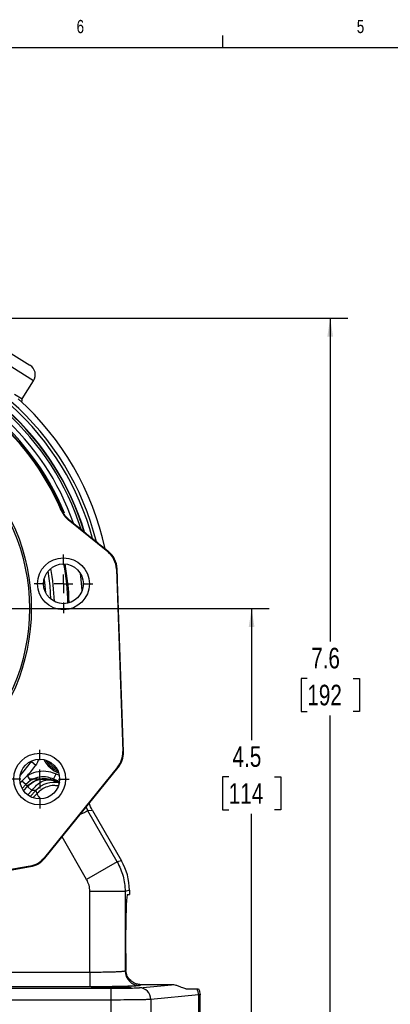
# Model space of a CAD drawing. Header units: inches. Extents: x 0.4 to 16.6, y 0.2 to 10.8.
# Tile 6 of 16: x 5.1 to 7.7, y 3.9 to 10.8. Entities that reach past the tile are written whole.
import ezdxf

# ---------------------------------------------------------------- set-up
doc = ezdxf.new("R2010")
doc.units = ezdxf.units.IN
doc.header["$MEASUREMENT"] = 0
doc.layers.add('BORDER', color=7, linetype='Continuous', lineweight=25)
doc.layers.add('SLD-0', color=7, linetype='Continuous', lineweight=25)
doc.styles.add('SLDTEXTSTYLE0', font='TXT', dxfattribs={"width": 0.75})
doc.dimstyles.new('SLDDIMSTYLE0', dxfattribs={"dimtxt": 0.145833, "dimasz": 0.13, "dimexe": 0, "dimexo": 0.0625, "dimgap": 0.036458, "dimtad": 0, "dimtih": 1, "dimtoh": 1, "dimdec": 1, "dimlfac": 1.5, "dimrnd": 1e-09, "dimzin": 12, "dimdsep": 46, "dimtxsty": 'SLDTEXTSTYLE0', "dimsah": 1, "dimcen": 0.09, "dimadec": 0, "dimazin": 3, "dimtfac": 1, "dimtdec": 1, "dimtofl": 0, "dimtmove": 0, "dimatfit": 3, "dimfxl": 0, "dimfrac": 2, "dimtolj": 1, "dimtzin": 12, "dimarcsym": 0})

# ---------------------------------------------------------------- blocks, each defined once
blk = doc.blocks.new('_D_4')
at = {"layer": 'SLD-0', "color": 7}
for p, q in [((3.6829, 8.7286), (7.4155, 8.7286)), ((7.2905, 8.7286), (7.2905, 6.4419)), ((7.1289, 6.1806), (7.0845, 6.1806)), ((7.0845, 6.1806), (7.0845, 5.9489)), ((7.4522, 6.1806), (7.4965, 6.1806)), ((7.4965, 6.1806), (7.4965, 5.9489)), ((7.0845, 5.9489), (7.1289, 5.9489)), ((7.2905, 3.6945), (7.2905, 5.9193)), ((7.4965, 5.9489), (7.4522, 5.9489)), ((6.0723, 3.6945), (7.4155, 3.6945))]:
    blk.add_line(p, q, dxfattribs=at)
for points in [[(7.2905, 8.7286), (7.2705, 8.5986), (7.3105, 8.5986)], [(7.2905, 3.6945), (7.3105, 3.8245), (7.2705, 3.8245)]]:
    blk.add_solid(points, dxfattribs=at)
at = {"layer": 'SLD-0', "color": 7, "char_height": 0.14583, "attachment_point": 1, "style": 'SLDTEXTSTYLE0'}
for s, insert in [('7.6', (7.1559, 6.3982)), ('192', (7.1289, 6.1369))]:
    blk.add_mtext(s, dxfattribs=dict(at, insert=insert))
blk = doc.blocks.new('_D_7')
at = {"layer": 'SLD-0', "color": 7}
for p, q in [((5.0096, 6.6763), (6.8601, 6.6763)), ((6.7351, 6.6763), (6.7351, 5.7461)), ((6.5734, 5.4848), (6.5291, 5.4848)), ((6.5291, 5.4848), (6.5291, 5.2531)), ((6.8967, 5.4848), (6.9411, 5.4848)), ((6.9411, 5.4848), (6.9411, 5.2531)), ((6.5291, 5.2531), (6.5734, 5.2531)), ((6.7351, 3.6945), (6.7351, 5.2235)), ((6.9411, 5.2531), (6.8967, 5.2531)), ((6.0723, 3.6945), (6.8601, 3.6945))]:
    blk.add_line(p, q, dxfattribs=at)
for points in [[(6.7351, 6.6763), (6.7151, 6.5463), (6.7551, 6.5463)], [(6.7351, 3.6945), (6.7551, 3.8245), (6.7151, 3.8245)]]:
    blk.add_solid(points, dxfattribs=at)
at = {"layer": 'SLD-0', "color": 7, "char_height": 0.14583, "attachment_point": 1, "style": 'SLDTEXTSTYLE0'}
for s, insert in [('4.5', (6.6005, 5.7024)), ('114', (6.5734, 5.4411))]:
    blk.add_mtext(s, dxfattribs=dict(at, insert=insert))
blk = doc.blocks.new('SW_CENTERMARKSYMBOL_10')
at = {"layer": 'SLD-0', "color": 0}
for p, q in [((0, 0.1333), (0, 0.2073)), ((-0.1333, 0), (-0.2073, 0)), ((0, 0), (-0.0667, 0)), ((0, 0), (0, 0.0667)), ((0, 0), (0, -0.0667)), ((0, 0), (0.0667, 0)), ((0.1333, 0), (0.2073, 0)), ((0, -0.1333), (0, -0.2073))]:
    blk.add_line(p, q, dxfattribs=at)
blk = doc.blocks.new('SW_CENTERMARKSYMBOL_14')
at = {"layer": 'SLD-0', "color": 0}
for p, q in [((0, 0.1333), (0, 0.2073)), ((-0.1333, 0), (-0.2073, 0)), ((0, 0), (-0.0667, 0)), ((0, 0), (0, 0.0667)), ((0, 0), (0, -0.0667)), ((0, 0), (0.0667, 0)), ((0.1333, 0), (0.2073, 0)), ((0, -0.1333), (0, -0.2073))]:
    blk.add_line(p, q, dxfattribs=at)

msp = doc.modelspace()

# ---------------------------------------------------------------- linework, layer by layer
at = {"color": 7, "linetype": 'Continuous', "lineweight": 25}
for p, q in [((5.0165, 8.4913), (5.1689, 8.3959)), ((5.1142, 8.1576), (5.1943, 8.2856)), ((5.0599, 8.1916), (5.1142, 8.1576)), ((5.4018, 7.3549), (5.3935, 7.3717)), ((5.4384, 7.3043), (5.7182, 7.0778)), ((5.6731, 7.1201), (5.6461, 7.1419)), ((5.7226, 7.08), (5.6731, 7.1201)), ((5.7182, 7.0778), (5.7226, 7.08)), ((5.7843, 6.9563), (5.7798, 6.9541)), ((5.7798, 6.9541), (5.8249, 5.6642)), ((5.7866, 6.8906), (5.7843, 6.9563)), ((5.8294, 5.6626), (5.7897, 6.8012)), ((5.8249, 5.6642), (5.8294, 5.6626)), ((5.1794, 5.5932), (5.2109, 5.5694)), ((5.7878, 5.5535), (5.2705, 4.9147)), ((5.273, 4.9105), (5.7924, 5.552)), ((5.3355, 5.4696), (5.3535, 5.5071)), ((5.7924, 5.552), (5.7878, 5.5535)), ((5.1118, 5.4555), (5.1511, 5.4945)), ((5.1396, 5.4306), (5.1118, 5.4555)), ((5.1735, 5.4595), (5.1396, 5.4306)), ((5.1735, 5.4595), (5.1511, 5.4945)), ((5.2296, 5.4682), (5.2326, 5.4691)), ((5.2296, 5.4682), (5.2308, 5.469)), ((5.2326, 5.4691), (5.2359, 5.47)), ((5.2463, 5.4727), (5.2883, 5.4722)), ((5.3399, 5.4601), (5.3807, 5.4461)), ((5.1224, 5.3896), (5.1491, 5.4187)), ((5.1507, 5.4171), (5.1508, 5.4233)), ((5.1507, 5.4171), (5.1821, 5.3889)), ((5.2114, 5.3901), (5.1714, 5.3461)), ((5.219, 5.3684), (5.2114, 5.3901)), ((5.6101, 5.2486), (5.5773, 5.2455)), ((5.7858, 4.8844), (5.5773, 5.2455)), ((5.6101, 5.2486), (5.8157, 4.8924)), ((5.2705, 4.9147), (5.273, 4.9105)), ((5.7858, 4.8844), (5.5695, 4.7595)), ((5.8157, 4.8924), (5.7858, 4.8844)), ((5.1699, 4.8554), (3.8989, 4.6313)), ((4.0504, 4.6534), (5.1724, 4.8513)), ((5.1724, 4.8513), (5.1699, 4.8554)), ((5.5918, 4.1056), (5.5918, 4.6763)), ((5.8415, 4.6763), (5.5918, 4.6763)), ((5.8715, 4.6843), (5.8415, 4.6763)), ((5.8415, 4.6763), (5.8415, 4.1145)), ((5.8715, 4.6843), (5.8715, 4.6545)), ((5.8568, 4.6545), (5.8715, 4.6545)), ((5.8459, 4.2378), (5.8459, 4.4045)), ((5.8415, 4.1145), (5.8472, 4.1179)), ((4.706, 4.1056), (5.5918, 4.1056)), ((5.5918, 4.1056), (5.5918, 4.0016)), ((4.4346, 3.9914), (5.7398, 3.9914)), ((5.5918, 4.0016), (4.706, 4.0016)), ((5.7398, 3.9914), (5.7398, 3.9081)), ((5.9421, 3.9954), (6.1692, 4.0166)), ((5.9557, 4.0166), (5.9454, 4.0105)), ((6.1692, 4.0166), (5.9557, 4.0166)), ((6.2695, 3.9878), (6.3472, 3.9878)), ((5.7398, 3.9081), (4.4346, 3.9081)), ((5.7398, 3.9081), (5.7398, 3.6945)), ((6.3597, 3.9437), (6.0223, 3.9121)), ((6.0223, 3.9121), (6.0223, 3.6945)), ((6.3705, 3.9452), (6.3597, 3.9437)), ((6.3597, 3.9437), (6.3597, 3.6945)), ((6.3705, 3.6945), (6.3705, 3.9454))]:
    msp.add_line(p, q, dxfattribs=at)
at = {"color": 8, "linetype": 'Continuous', "lineweight": 25}
for p, q in [((5.1943, 8.2856), (5.0398, 8.3823)), ((5.3535, 5.5071), (5.3755, 5.4981)), ((5.0998, 5.4422), (5.1118, 5.4555)), ((5.1396, 5.4306), (5.1142, 5.4028)), ((5.3774, 5.454), (5.3355, 5.4696)), ((5.3399, 5.4601), (5.3764, 5.4472)), ((5.1237, 5.3877), (5.1507, 5.4171)), ((5.1821, 5.3889), (5.1533, 5.3576)), ((5.1925, 5.3394), (5.219, 5.3684)), ((5.5652, 5.2714), (5.5773, 5.2455)), ((5.5695, 4.7595), (5.3952, 5.0614))]:
    msp.add_line(p, q, dxfattribs=at)
at = {"color": 7, "linetype": 'Continuous', "lineweight": 25, "flags": 128}
for points in [[(5.3897, 7.369), (5.3931, 7.3715), (5.3935, 7.3717)], [(5.4421, 7.3071), (5.4398, 7.3054), (5.4384, 7.3043)]]:
    msp.add_lwpolyline(points, dxfattribs=at)
at = {"color": 8, "linetype": 'Continuous', "lineweight": 25, "flags": 128}
for points in [[(5.3174, 6.7411), (5.3105, 6.8373), (5.2966, 6.9393)], [(5.5384, 6.8041), (5.5312, 6.882), (5.5259, 6.9235)], [(5.2808, 6.7859), (5.2734, 6.862), (5.2701, 6.8877)], [(5.0992, 5.4948), (5.1277, 5.5282), (5.1794, 5.5932)]]:
    msp.add_lwpolyline(points, dxfattribs=at)
at = {"color": 7, "linetype": 'Continuous', "lineweight": 25}
for centre, radius in [((3.7481, 6.6763), 1.43), ((3.7481, 6.6763), 1.4167), ((5.4057, 6.8505), 0.1833), ((5.4057, 6.8505), 0.1406), ((5.2377, 5.4701), 0.1833), ((5.2377, 5.4701), 0.1406)]:
    msp.add_circle(centre, radius, dxfattribs=at)
for centre, radius, start, end in [((3.7481, 6.6763), 1.7817, 22.87893, 79.12107), ((3.7481, 6.6763), 1.7863, 22.91221, 79.08779), ((5.1265, 8.3281), 0.08, 327.96644, 57.96644), ((3.7481, 6.6763), 1.9967, 12.20886, 47.91726), ((5.0343, 8.1537), 0.08, 346.17299, 2.79814), ((3.7481, 6.6763), 1.8826, 16.75573, 48.08766), ((3.7481, 6.6763), 1.8344, 319.88847, 322.88281), ((5.444, 5.6972), 0.1875, 209.89218, 245.5914), ((5.3366, 5.28), 0.1667, 75.55948, 138.65865), ((5.9456, 4.1146), 0.1041, 180.05913, 269.90595), ((5.9398, 3.9129), 0.0825, 359.42359, 88.44064), ((6.2736, 3.9431), 0.0861, 0.34874, 31.28135)]:
    msp.add_arc(centre, radius, start, end, dxfattribs=at)
at = {"color": 8, "linetype": 'Continuous', "lineweight": 25}
for centre, radius, start, end in [((3.7481, 6.6763), 1.7948, 22.01069, 52.88281), ((3.7481, 6.6763), 1.8826, 16.75702, 48.08766), ((3.7481, 6.6763), 1.8849, 16.65692, 48.08199), ((3.7481, 6.6763), 1.9482, 14.01948, 48.68463), ((3.7481, 6.6763), 1.9271, 14.86058, 48.08199), ((3.7481, 6.6763), 1.8303, 19.24264, 48.16337), ((3.7481, 6.6763), 1.8676, 17.43941, 48.16337), ((3.7481, 6.6763), 1.6898, 1.26237, 10.73763), ((3.7481, 6.6763), 1.6979, 1.32817, 10.67183), ((3.7481, 6.6763), 1.5938, 1.77048, 10.22952), ((5.444, 5.6972), 0.1979, 206.94125, 248.54233), ((5.444, 5.6972), 0.1771, 214.37458, 241.109)]:
    msp.add_arc(centre, radius, start, end, dxfattribs=at)
at = {"color": 7, "linetype": 'Continuous', "lineweight": 25}
for centre, major_axis, ratio, start_param, end_param in [((5.6788, 7.1173), (1.7977, -1.4558), 0.000604, 4.580849, 4.694725), ((5.6132, 6.9482), (-0.1492, -0.0744), 0.999816, 2.714056, 3.569129), ((5.6177, 6.9505), (0.1492, 0.0744), 0.999904, 5.855649, 6.710722), ((5.6583, 5.6584), (-0.1581, 0.0529), 0.999826, 2.783857, 3.499328), ((5.6629, 5.6568), (0.1581, -0.0529), 0.99991, 5.92545, 6.640921), ((5.141, 5.0196), (-0.0846, 0.1436), 0.999826, 2.783857, 3.499328), ((5.1434, 5.0154), (-0.0846, 0.1436), 0.99991, 2.783857, 3.499328), ((5.4544, 4.6841), (0.4029, 0.108), 0.99898, 6.021641, 6.54473), ((5.8568, 4.4045), (0, 0.25), 0.043661, 0, 1.570796), ((5.8568, 4.2378), (0, 0.25), 0.043661, 1.570796, 2.071341)]:
    msp.add_ellipse(centre, major_axis=major_axis, ratio=ratio, start_param=start_param, end_param=end_param, dxfattribs=at)
msp.add_ellipse((5.7429, 3.9966), major_axis=(0.1406, 0), ratio=0.026186, dxfattribs=at)
for points, knots in [([(5.3897, 7.369), (5.3985, 7.3523), (5.4114, 7.328), (5.4319, 7.31), (5.4384, 7.3043)], [0, 0, 0, 0, 0.686569, 1, 1, 1, 1]), ([(5.4421, 7.3071), (5.4403, 7.3086), (5.4242, 7.322), (5.4123, 7.3394), (5.4018, 7.3549)], [0, 0, 0, 0, 0.1131361, 1, 1, 1, 1]), ([(5.7897, 6.8012), (5.7891, 6.8177), (5.7881, 6.8475), (5.787, 6.8773), (5.7866, 6.8906)], [0, 0, 0, 0, 0.5528697, 1, 1, 1, 1]), ([(5.1511, 5.4945), (5.1551, 5.4969), (5.179, 5.5116), (5.2285, 5.5283), (5.2958, 5.5292), (5.3356, 5.514), (5.3535, 5.5071)], [0, 0, 0, 0, 0.067291, 0.398, 0.728909, 1, 1, 1, 1]), ([(5.1491, 5.4187), (5.1474, 5.4209), (5.1442, 5.4248), (5.141, 5.4288), (5.1396, 5.4306)], [0, 0, 0, 0, 0.549647, 1, 1, 1, 1]), ([(5.1491, 5.4187), (5.1629, 5.4315), (5.1819, 5.449), (5.211, 5.4625), (5.2236, 5.4664), (5.2296, 5.4682)], [0, 0, 0, 0, 0.584451, 0.802874, 1, 1, 1, 1]), ([(5.1507, 5.4171), (5.1631, 5.4287), (5.1885, 5.4524), (5.2348, 5.4696), (5.2874, 5.4753), (5.3208, 5.4649), (5.3409, 5.4587)], [0, 0, 0, 0, 0.243882, 0.500124, 0.69965, 1, 1, 1, 1]), ([(5.3355, 5.4696), (5.3212, 5.475), (5.2893, 5.4872), (5.2355, 5.4865), (5.1959, 5.4732), (5.1768, 5.4615), (5.1735, 5.4595)], [0, 0, 0, 0, 0.271237, 0.602164, 0.932744, 1, 1, 1, 1]), ([(5.1821, 5.3889), (5.1929, 5.4026), (5.2151, 5.4307), (5.2577, 5.4573), (5.302, 5.4689), (5.3282, 5.462), (5.3409, 5.4587)], [0, 0, 0, 0, 0.243136, 0.5, 0.756864, 1, 1, 1, 1]), ([(5.2308, 5.469), (5.2353, 5.4701), (5.2532, 5.4742), (5.2909, 5.4763), (5.322, 5.466), (5.3399, 5.4601)], [0, 0, 0, 0, 0.125551, 0.495144, 1, 1, 1, 1]), ([(5.2326, 5.4691), (5.2322, 5.4691), (5.2317, 5.469), (5.2311, 5.469), (5.2308, 5.469), (5.2308, 5.469)], [0, 0, 0, 0, 0.615731, 0.960281, 1, 1, 1, 1]), ([(5.3355, 5.4696), (5.3361, 5.4682), (5.3376, 5.4651), (5.339, 5.4619), (5.3399, 5.4601)], [0, 0, 0, 0, 0.423273, 1, 1, 1, 1]), ([(5.3409, 5.4587), (5.3513, 5.4541), (5.373, 5.4446), (5.3764, 5.4425), (5.3781, 5.4415)], [0, 0, 0, 0, 0.47812, 1, 1, 1, 1]), ([(5.2114, 5.3901), (5.2109, 5.3903), (5.21, 5.3906), (5.2009, 5.3895), (5.1896, 5.3891), (5.1821, 5.3889)], [0, 0, 0, 0, 0.249707, 0.501478, 1, 1, 1, 1]), ([(5.3666, 5.4214), (5.3569, 5.4228), (5.3321, 5.4262), (5.2922, 5.4179), (5.251, 5.3993), (5.2295, 5.3786), (5.219, 5.3684)], [0, 0, 0, 0, 0.1803, 0.456803, 0.733305, 1, 1, 1, 1]), ([(5.6101, 5.2486), (5.6006, 5.2655), (5.5909, 5.283), (5.5906, 5.3022), (5.5906, 5.3028)], [0, 0, 0, 0, 0.969978, 1, 1, 1, 1]), ([(5.5918, 4.1056), (5.6071, 4.1056), (5.6381, 4.1057), (5.6836, 4.1062), (5.7269, 4.107), (5.7588, 4.1079), (5.781, 4.1088), (5.796, 4.1095), (5.8097, 4.1103), (5.8233, 4.1113), (5.8366, 4.1127), (5.8398, 4.1138), (5.8415, 4.1145)], [0, 0, 0, 0, 0.120101, 0.243423, 0.369968, 0.499743, 0.560041, 0.623423, 0.689889, 0.759437, 0.863804, 1, 1, 1, 1]), ([(5.9557, 4.0166), (5.9491, 4.017), (5.9334, 4.0179), (5.9063, 4.0266), (5.8785, 4.0447), (5.8539, 4.0754), (5.8494, 4.1038), (5.8472, 4.1179)], [0, 0, 0, 0, 0.1010684, 0.2398809, 0.4839921, 0.746038, 1, 1, 1, 1]), ([(5.9454, 4.0105), (5.9434, 4.01), (5.9393, 4.0088), (5.9178, 4.0072), (5.8842, 4.0056), (5.8382, 4.0042), (5.7825, 4.003), (5.7205, 4.0022), (5.6562, 4.0017), (5.6128, 4.0017), (5.5918, 4.0016)], [0, 0, 0, 0, 0.117003, 0.240615, 0.369057, 0.500054, 0.631042, 0.759459, 0.883036, 1, 1, 1, 1]), ([(5.7398, 3.9914), (5.762, 3.9914), (5.8074, 3.9915), (5.8689, 3.9924), (5.9179, 3.9937), (5.9342, 3.9948), (5.9421, 3.9954)], [0, 0, 0, 0, 0.243268, 0.499953, 0.756665, 1, 1, 1, 1]), ([(6.2695, 3.9878), (6.2613, 3.9897), (6.2488, 3.9926), (6.221, 4.0057), (6.1985, 4.0132), (6.1809, 4.0163), (6.1719, 4.0166), (6.1692, 4.0166)], [0, 0, 0, 0, 0.437339, 0.667102, 0.837046, 0.950512, 1, 1, 1, 1]), ([(6.3472, 3.9878), (6.3493, 3.9878), (6.3537, 3.9878), (6.3577, 3.9878), (6.3584, 3.9878), (6.3588, 3.9878)], [0, 0, 0, 0, 0.311383, 0.654131, 1, 1, 1, 1]), ([(6.3588, 3.9878), (6.3623, 3.9809), (6.369, 3.9674), (6.37, 3.9524), (6.3705, 3.9452)], [0, 0, 0, 0, 0.517869, 1, 1, 1, 1]), ([(6.0223, 3.9121), (6.0167, 3.9118), (6.0057, 3.9112), (5.9823, 3.9104), (5.9595, 3.9099), (5.939, 3.9095), (5.8998, 3.9089), (5.8344, 3.9082), (5.771, 3.9081), (5.7398, 3.9081)], [0, 0, 0, 0, 0.140209, 0.270412, 0.3517, 0.42853, 0.500902, 0.754988, 1, 1, 1, 1])]:
    msp.add_open_spline(points, degree=3, knots=knots, dxfattribs=at)
at = {"color": 8, "linetype": 'Continuous', "lineweight": 25}
for points, knots in [([(5.2283, 5.6091), (5.2262, 5.6005), (5.2227, 5.5861), (5.2143, 5.5741), (5.2109, 5.5694)], [0, 0, 0, 0, 0.6027173, 1, 1, 1, 1]), ([(5.219, 5.3684), (5.219, 5.365), (5.2191, 5.3589), (5.234, 5.3406), (5.2409, 5.3322)], [0, 0, 0, 0, 0.539829, 1, 1, 1, 1]), ([(5.5773, 5.2455), (5.5771, 5.2454), (5.5766, 5.2454), (5.5753, 5.245), (5.5734, 5.2441), (5.5717, 5.2432), (5.5703, 5.2424), (5.568, 5.2411), (5.5636, 5.2386), (5.5557, 5.2341), (5.5462, 5.2294), (5.5354, 5.2245), (5.5275, 5.2219), (5.5242, 5.2208)], [0, 0, 0, 0, 0.0680987, 0.1410041, 0.2187209, 0.3012528, 0.3062098, 0.3448344, 0.4960434, 0.6033342, 0.766541, 0.9045942, 1, 1, 1, 1])]:
    msp.add_open_spline(points, degree=3, knots=knots, dxfattribs=at)
at = {"color": 7, "linetype": 'Continuous', "lineweight": 25}
for points in [[(5.7858, 4.8844), (5.8019, 4.8516), (5.8342, 4.7859), (5.8391, 4.7128), (5.8415, 4.6763)], [(5.5918, 4.6763), (5.5908, 4.6909), (5.5888, 4.7201), (5.5759, 4.7464), (5.5695, 4.7595)]]:
    msp.add_open_spline(points, degree=3, dxfattribs=at)
at = {"layer": 'BORDER'}
for p, q in [((6.5323, 10.6421), (6.5323, 10.7269)), ((0.6263, 10.6421), (16.3763, 10.6421))]:
    msp.add_line(p, q, dxfattribs=at)

# ---------------------------------------------------------------- block references
at = {"layer": 'SLD-0', "color": 7}
for name, p in [('SW_CENTERMARKSYMBOL_14', (5.4057, 6.8505)), ('SW_CENTERMARKSYMBOL_10', (5.2377, 5.4701))]:
    msp.add_blockref(name, p, dxfattribs=at)

# ---------------------------------------------------------------- texts
at = {"color": 7, "linetype": 'Continuous', "lineweight": 0, "char_height": 0.0937, "attachment_point": 1, "style": 'SLDTEXTSTYLE0'}
for s, insert in [('6', (5.4987, 10.8367)), ('5', (7.4787, 10.8373))]:
    msp.add_mtext(s, dxfattribs=dict(at, insert=insert))
at = {"layer": 'SLD-0', "insert": (0.6985, 10.3763), "char_height": 0.270833, "attachment_point": 1, "style": 'SLDTEXTSTYLE0'}
msp.add_mtext('NOTE: FOR REFERENCE ONLY', dxfattribs=at)

# ---------------------------------------------------------------- dimensions: what is measured, and where the dimension line sits
at = {"layer": 'SLD-0', "color": 7}
for base, p1, p2, picture, middle in [((7.2905, 3.6945), (3.6329, 8.7286), (6.0223, 3.6945), '_D_4', (7.2905, 6.1806)), ((6.7351, 6.6763), (6.0223, 3.6945), (4.9596, 6.6763), '_D_7', (6.7351, 5.4848))]:
    dim = msp.add_linear_dim(base=base, p1=p1, p2=p2, angle=90, dimstyle='SLDDIMSTYLE0', dxfattribs=at)
    dim.commit()
    dim.dimension.update_dxf_attribs({"geometry": picture, "text_midpoint": middle, "dimtype": 160})

doc.saveas('drawing.dxf')
